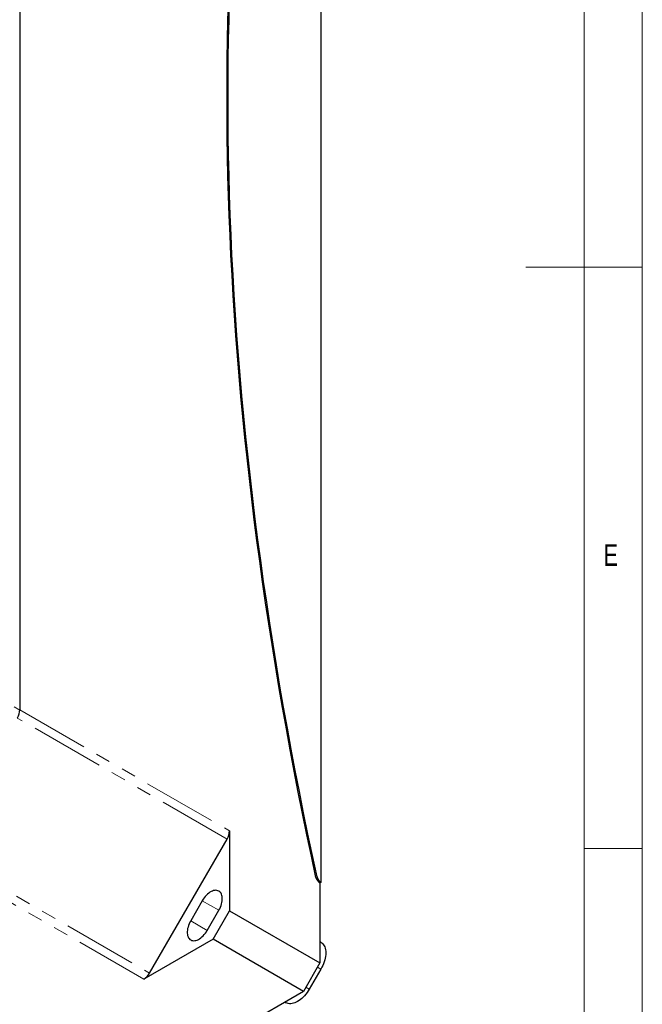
# Model space of a CAD drawing. Header units: millimetres. Extents: x 10 to 1195, y 10 to 830.
# Tile 19 of 21: x 1071 to 1178, y 293 to 463. Entities that reach past the tile are written whole.
import ezdxf

# ---------------------------------------------------------------- set-up
doc = ezdxf.new("R2010")
doc.units = ezdxf.units.MM
doc.header["$LTSCALE"] = 2
doc.linetypes.add('PHANTOM', pattern=[12.7, 6.35, -1.27, 1.27, -1.27, 1.27, -1.27])
doc.styles.add('SLDTEXTSTYLE0', font='TXT', dxfattribs={"width": 0.75})

msp = doc.modelspace()

# ---------------------------------------------------------------- linework, layer by layer
at = {"color": 7, "linetype": 'Continuous', "lineweight": 18}
for p, q in [((1178, 10), (1178, 830)), ((1168.007, 20), (1168.007, 820)), ((1178, 420), (1158, 420)), ((1168, 320), (1178, 320))]:
    msp.add_line(p, q, dxfattribs=at)
at = {"color": 7, "linetype": 'Continuous', "lineweight": 25}
for p, q in [((1070.957, 595.66), (1070.957, 343.817)), ((1070.957, 595.626), (1070.957, 343.851)), ((1122.752, 565.929), (1122.752, 314.154)), ((1107.019, 323.033), (1107.019, 309.291)), ((1093.291, 298.579), (1106.605, 321.639)), ((1122.752, 314.154), (1122.575, 314.052)), ((1122.575, 314.052), (1122.575, 300.311)), ((1102.351, 311.03), (1100.351, 307.566)), ((1103.201, 305.92), (1105.201, 309.385)), ((1104.191, 304.393), (1107.019, 309.291)), ((1107.019, 309.291), (1122.575, 300.311)), ((1104.191, 304.393), (1092.291, 297.523)), ((1119.747, 295.412), (1104.191, 304.393)), ((1122.758, 303.865), (1122.575, 303.973)), ((1122.575, 300.311), (1119.747, 295.412)), ((1122.746, 299.256), (1120.746, 295.792)), ((1119.747, 295.412), (1085.806, 275.818)), ((1116.576, 293.581), (1116.761, 293.477))]:
    msp.add_line(p, q, dxfattribs=at)
at = {"color": 7, "linetype": 'PHANTOM', "lineweight": 18}
for p, q in [((1030.22, 366.861), (1070.957, 343.817)), ((1106.605, 321.639), (1070.542, 342.457)), ((1070.957, 343.851), (1107.019, 323.033)), ((1057.229, 319.397), (1093.291, 298.579)), ((1092.291, 297.523), (1056.229, 318.341)), ((1122.073, 315.137), (1121.896, 315.035)), ((1105.202, 309.385), (1102.351, 311.03)), ((1103.202, 305.921), (1100.351, 307.566)), ((1122.746, 299.256), (1122.161, 299.594)), ((1120.746, 295.792), (1120.161, 296.13))]:
    msp.add_line(p, q, dxfattribs=at)
at = {"color": 7, "linetype": 'Continuous', "lineweight": 25, "flags": 128}
for points in [[(1121.896, 315.035), (1121.106, 318.705), (1120.337, 322.37), (1119.589, 326.029), (1118.861, 329.682), (1118.154, 333.33), (1117.467, 336.972), (1116.801, 340.607), (1116.156, 344.236), (1115.532, 347.859), (1114.929, 351.474), (1114.346, 355.083), (1113.785, 358.684), (1113.244, 362.278), (1112.724, 365.865), (1112.226, 369.444), (1111.748, 373.014), (1111.291, 376.577), (1110.856, 380.131), (1110.441, 383.677), (1110.048, 387.213), (1109.676, 390.741), (1109.325, 394.26), (1108.995, 397.769), (1108.686, 401.269), (1108.399, 404.76), (1108.132, 408.24), (1107.888, 411.71), (1107.664, 415.17), (1107.461, 418.619), (1107.28, 422.058), (1107.12, 425.486), (1106.982, 428.903), (1106.864, 432.309), (1106.769, 435.703), (1106.694, 439.086), (1106.641, 442.457), (1106.609, 445.816), (1106.598, 449.163), (1106.609, 452.498), (1106.641, 455.82), (1106.694, 459.129), (1106.769, 462.426), (1106.864, 465.709)], [(1122.073, 315.137), (1121.283, 318.807), (1120.514, 322.472), (1119.765, 326.131), (1119.038, 329.784), (1118.33, 333.432), (1117.644, 337.074), (1116.978, 340.709), (1116.333, 344.338), (1115.709, 347.961), (1115.105, 351.576), (1114.523, 355.185), (1113.961, 358.786), (1113.421, 362.38), (1112.901, 365.967), (1112.402, 369.546), (1111.925, 373.116), (1111.468, 376.679), (1111.032, 380.233), (1110.618, 383.779), (1110.225, 387.315), (1109.852, 390.843), (1109.501, 394.362), (1109.172, 397.871), (1108.863, 401.371), (1108.575, 404.862), (1108.309, 408.342), (1108.064, 411.812), (1107.841, 415.272), (1107.638, 418.722), (1107.457, 422.16), (1107.297, 425.588), (1107.159, 429.005), (1107.041, 432.411), (1106.945, 435.805), (1106.871, 439.188), (1106.817, 442.559), (1106.785, 445.918), (1106.775, 449.265), (1106.785, 452.6), (1106.817, 455.922), (1106.871, 459.231), (1106.945, 462.528), (1107.041, 465.811)], [(1105.201, 309.385), (1105.343, 309.647), (1105.467, 309.916), (1105.572, 310.187), (1105.658, 310.46), (1105.723, 310.729), (1105.767, 310.992), (1105.789, 311.247), (1105.789, 311.491), (1105.767, 311.721), (1105.723, 311.933), (1105.658, 312.127), (1105.572, 312.3), (1105.467, 312.451), (1105.343, 312.576), (1105.201, 312.676), (1105.045, 312.748), (1104.874, 312.793), (1104.691, 312.809), (1104.499, 312.797), (1104.298, 312.756), (1104.092, 312.688), (1103.882, 312.592), (1103.671, 312.47), (1103.461, 312.324), (1103.255, 312.154), (1103.054, 311.963), (1102.862, 311.753), (1102.679, 311.525), (1102.508, 311.284), (1102.351, 311.03)], [(1100.351, 307.566), (1100.21, 307.304), (1100.086, 307.035), (1099.981, 306.763), (1099.895, 306.491), (1099.83, 306.222), (1099.786, 305.958), (1099.764, 305.703), (1099.764, 305.46), (1099.786, 305.23), (1099.83, 305.017), (1099.895, 304.823), (1099.981, 304.65), (1100.086, 304.5), (1100.21, 304.375), (1100.351, 304.275), (1100.508, 304.203), (1100.679, 304.158), (1100.862, 304.142), (1101.054, 304.154), (1101.255, 304.194), (1101.461, 304.263), (1101.671, 304.358), (1101.882, 304.48), (1102.092, 304.627), (1102.298, 304.797), (1102.499, 304.988), (1102.691, 305.198), (1102.874, 305.425), (1103.045, 305.667), (1103.201, 305.92)], [(1122.758, 303.865), (1122.912, 303.759), (1123.063, 303.62), (1123.195, 303.456), (1123.309, 303.269), (1123.403, 303.06), (1123.477, 302.832), (1123.531, 302.584), (1123.563, 302.321), (1123.574, 302.042), (1123.563, 301.752), (1123.531, 301.451), (1123.477, 301.142), (1123.403, 300.828), (1123.309, 300.51), (1123.195, 300.192), (1123.063, 299.875), (1122.912, 299.562), (1122.746, 299.256)], [(1120.746, 295.792), (1120.564, 295.495), (1120.368, 295.208), (1120.16, 294.935), (1119.942, 294.678), (1119.714, 294.437), (1119.479, 294.216), (1119.238, 294.015), (1118.993, 293.837), (1118.747, 293.682), (1118.501, 293.552), (1118.256, 293.448), (1118.015, 293.371), (1117.78, 293.321), (1117.552, 293.298), (1117.334, 293.304), (1117.126, 293.337), (1116.93, 293.397), (1116.761, 293.477)]]:
    msp.add_lwpolyline(points, dxfattribs=at)
at = {"color": 7, "linetype": 'Continuous', "lineweight": 25}
for centre, radius, start, end in [((1104.135, 323.131), 2.886, 328.85627, 358.0435), ((1123.604, 315.469), 1.567, 192.23838, 237.06946), ((1123.427, 315.367), 1.567, 192.23838, 237.06946), ((1090.764, 299.971), 2.885, 301.95467, 331.14439)]:
    msp.add_arc(centre, radius, start, end, dxfattribs=at)
msp.add_ellipse((1069.613, 343.042), major_axis=(0.95, 1.645), ratio=0.5774544, start_param=4.712497, end_param=5.497769, dxfattribs=at)

# ---------------------------------------------------------------- texts
at = {"color": 7, "linetype": 'Continuous', "lineweight": 0, "insert": (1171.333, 372.336), "char_height": 3.704, "attachment_point": 1, "style": 'SLDTEXTSTYLE0'}
msp.add_mtext('E', dxfattribs=at)

doc.saveas('drawing.dxf')
